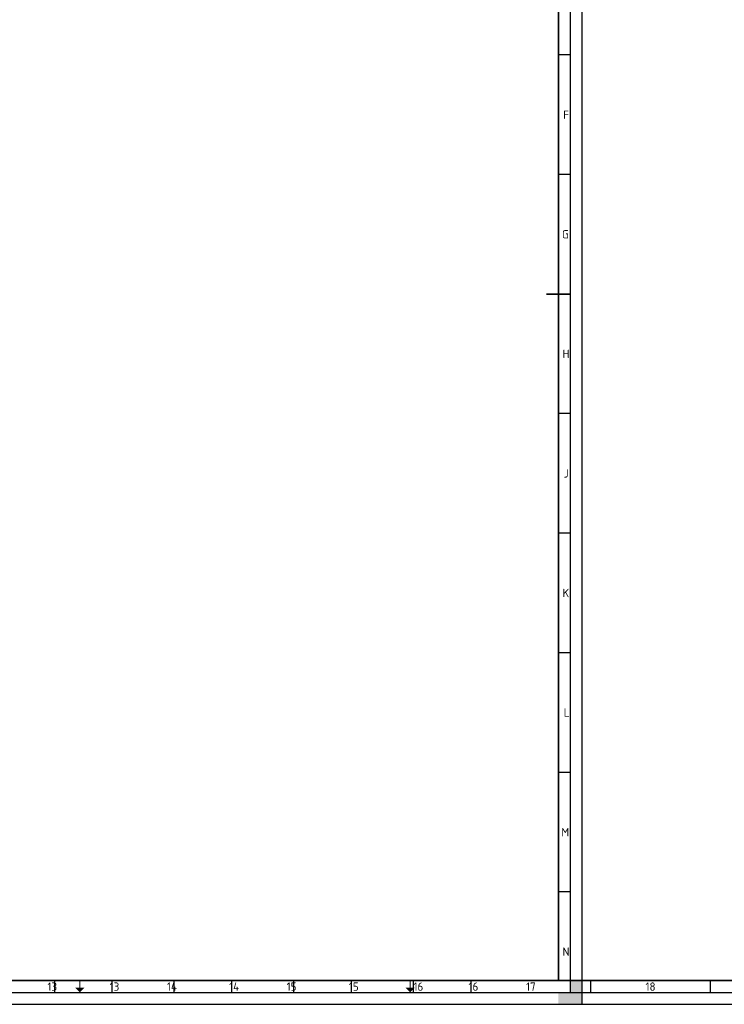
# Paper-space layout 'Blad01' of a CAD drawing. Header units: metres. Extents: x 0 to 1189, y 0 to 841.
# Tile 3 of 11: x 606 to 900, y 0 to 412. Entities that reach past the tile are written whole.
import ezdxf
from ezdxf.enums import TextEntityAlignment as Align

# ---------------------------------------------------------------- set-up
doc = ezdxf.new("R2010")
doc.units = ezdxf.units.M
for name, color, linetype, lineweight in [('X-XX-AL-TEKENBLAD_KADER-G', 7, 'Continuous', 25), ('X-XX-AL-TEKENBLAD_KADER_AFSNIJMARKERING-G', 7, 'Continuous', 25), ('X-XX-AL-TEKENBLAD_KADER_ROOSTERVERDELING-G', 7, 'Continuous', 25), ('X-XX-AL-TEKENBLAD_KADER_VOUWMERK-G', 7, 'Continuous', 18)]:
    doc.layers.add(name, color=color, linetype=linetype, lineweight=lineweight)
doc.styles.add('NLCS-ISO', font='NLCS-ISO.ttf')
doc.styles.add('rtw_iso', font='iso-rtw.shx')

# ---------------------------------------------------------------- blocks, each defined once
blk = doc.blocks.new('A0')
at = {"layer": 'X-XX-AL-TEKENBLAD_KADER-G'}
for p, q in [((624.5, -5), (624.5, 0)), ((524.5, -5), (624.5, -5))]:
    blk.add_line(p, q, dxfattribs=at)
at = {"layer": 'X-XX-AL-TEKENBLAD_KADER-G', "const_width": 0.7, "flags": 128}
blk.add_lwpolyline([(0, 0), (1159, 0), (1159, 821), (0, 821)], close=True, dxfattribs=at)
at = {"layer": 'X-XX-AL-TEKENBLAD_KADER_AFSNIJMARKERING-G'}
blk.add_line((-20, -10), (1169, -10), dxfattribs=at)
at = {"layer": 'X-XX-AL-TEKENBLAD_KADER_VOUWMERK-G'}
blk.add_line((749, 0), (749, -5), dxfattribs=at)
at = {"layer": 'X-XX-AL-TEKENBLAD_KADER-G', "style": 'rtw_iso', "flags": 9}
blk.add_attdef('VERSION', (0, 0), '', height=0.2, dxfattribs=at)
blk = doc.blocks.new('A0_rooster')
at = {"layer": 'X-XX-AL-TEKENBLAD_KADER_VOUWMERK-G'}
h = blk.add_hatch(color=256, dxfattribs=at)
h.paths.add_polyline_path([(751, -3), (749, -5), (749, -3)])
h.paths.add_polyline_path([(749, -3), (749, -5), (747, -3)])
at = {"layer": 'X-XX-AL-TEKENBLAD_KADER_ROOSTERVERDELING-G'}
for p, q in [((624.5, -5), (624.5, 0)), ((674.5, -5), (674.5, 0)), ((724.5, -5), (724.5, 0)), ((774.5, -5), (774.5, 0)), ((824.5, -5), (824.5, 0)), ((874.5, -5), (874.5, 0)), ((-5, -5), (1164, -5))]:
    blk.add_line(p, q, dxfattribs=at)
at = {"layer": 'X-XX-AL-TEKENBLAD_KADER_ROOSTERVERDELING-G', "lineweight": 35, "style": 'NLCS-ISO'}
for s, p in [('13', (599.5, -5.4)), ('14', (649.5, -5.4)), ('15', (699.5, -5.4)), ('16', (752.5, -5.4)), ('17', (799.5, -5.4)), ('18', (849.5, -5.4))]:
    blk.add_text(s, height=3.5, dxfattribs=at).set_placement(p, align=Align.BOTTOM_CENTER)
blk = doc.blocks.new('A1_rooster')
at = {"layer": 'X-XX-AL-TEKENBLAD_KADER_VOUWMERK-G'}
blk.add_hatch(color=256, dxfattribs=at).paths.add_polyline_path([(609, -3), (611, -5), (613, -3)])
at = {"layer": 'X-XX-AL-TEKENBLAD_KADER_ROOSTERVERDELING-G'}
for p, q in [((816, -5), (816, 579)), ((816, 387), (811, 387)), ((816, 337), (811, 337)), ((816, 237), (811, 237)), ((816, 187), (811, 187)), ((816, 137), (811, 137)), ((816, 87), (811, 87)), ((816, 37), (811, 37)), ((600.5, -5), (600.5, 0)), ((650.5, -5), (650.5, 0)), ((700.5, -5), (700.5, 0)), ((750.5, -5), (750.5, 0)), ((-5, -5), (816, -5))]:
    blk.add_line(p, q, dxfattribs=at)
at = {"layer": 'X-XX-AL-TEKENBLAD_KADER_ROOSTERVERDELING-G', "style": 'NLCS-ISO'}
for s, p in [('F', (813, 362)), ('G', (812.5, 312)), ('H', (812.75, 262)), ('J', (813.25, 212)), ('K', (812.75, 162)), ('L', (813.25, 112)), ('M', (812.25, 62)), ('N', (812.75, 12))]:
    blk.add_text(s, height=3.5, dxfattribs=at).set_placement(p, align=Align.MIDDLE_LEFT)
for s, p in [('13', (625.5, -5.4)), ('14', (675.5, -5.4)), ('15', (725.5, -5.4)), ('16', (775.5, -5.4))]:
    blk.add_text(s, height=3.5, dxfattribs=at).set_placement(p, align=Align.BOTTOM_CENTER)
blk = doc.blocks.new('A1')
at = {"layer": 'X-XX-AL-TEKENBLAD_KADER_AFSNIJMARKERING-G'}
blk.add_hatch(color=256, dxfattribs=at).paths.add_polyline_path([(811, -10), (821, -10), (821, 0), (816, 0), (816, -5), (811, -5)])
at = {"layer": 'X-XX-AL-TEKENBLAD_KADER-G', "const_width": 0.7, "flags": 128}
blk.add_lwpolyline([(0, 0), (811, 0), (811, 574), (0, 574)], close=True, dxfattribs=at)
blk.add_lwpolyline([(816, 287), (806, 287)], dxfattribs=at)
at = {"layer": 'X-XX-AL-TEKENBLAD_KADER_AFSNIJMARKERING-G'}
for p, q in [((821, -10), (821, 584)), ((-20, -10), (821, -10))]:
    blk.add_line(p, q, dxfattribs=at)
at = {"layer": 'X-XX-AL-TEKENBLAD_KADER_VOUWMERK-G', "flags": 128}
blk.add_lwpolyline([(611, 0), (611, -5)], dxfattribs=at)

psp = doc.layouts.new('Blad01')

# ---------------------------------------------------------------- block references
at = {"layer": 'X-XX-AL-TEKENBLAD_KADER-G'}
for name in ['A0', 'A0_rooster', 'A1', 'A1_rooster']:
    psp.add_blockref(name, (20, 10), dxfattribs=at)

doc.saveas('drawing.dxf')
